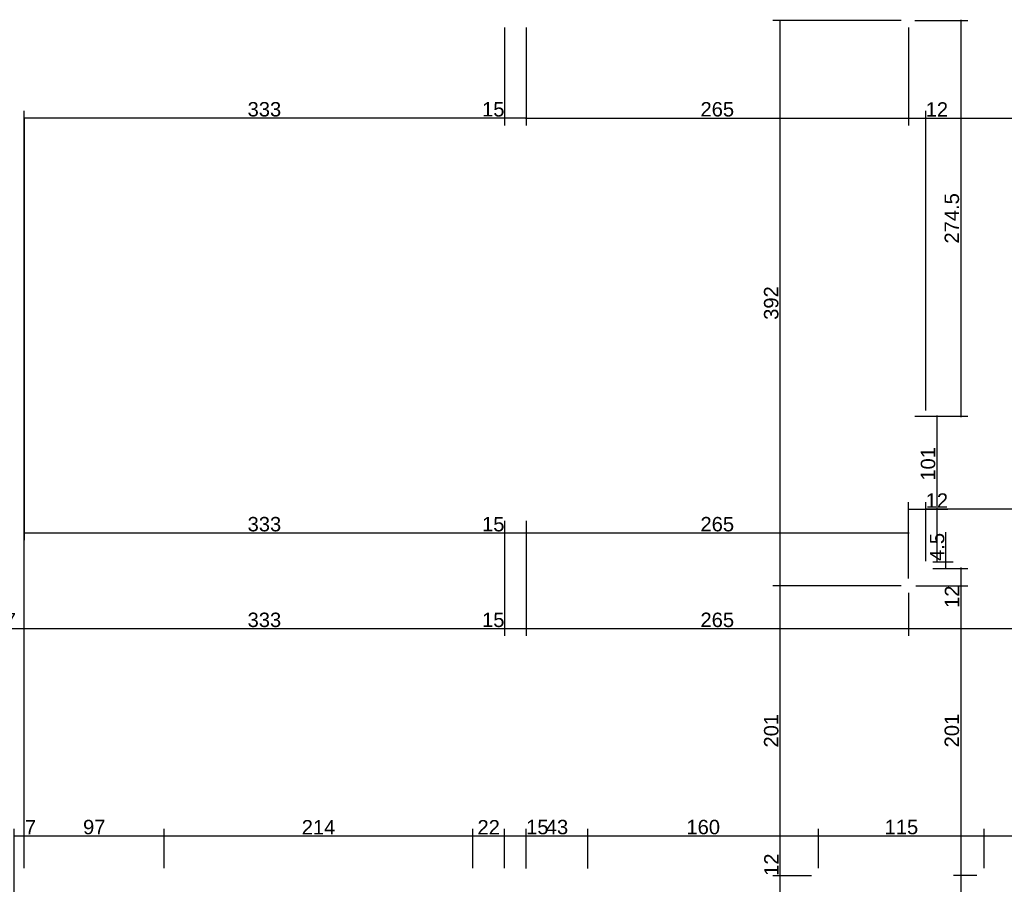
# Model space of a CAD drawing. Header units: millimetres. Extents: x 126553 to 403692, y -95821 to 38049.
# Tile 36 of 256: x 160241 to 160924, y -23627 to -23028. Entities that reach past the tile are written whole.
import ezdxf

# ---------------------------------------------------------------- set-up
doc = ezdxf.new("R2010")
doc.units = ezdxf.units.MM
doc.layers.add('11_wymiary', color=55, linetype='Continuous')
doc.layers.add('11_wymiary @ 50', color=55, linetype='Continuous')
doc.styles.add('11_RJ', font='arial.ttf')
doc.dimstyles.new('11_RJ (cc)', dxfattribs={"dimtxt": 0.2, "dimasz": 0.001, "dimexe": 0.1, "dimexo": 0.1, "dimgap": 0.02, "dimtad": 1, "dimdec": 1, "dimrnd": 0.5, "dimzin": 12, "dimdsep": 46, "dimtxsty": '11_RJ', "dimblk": 'OBLIQUE', "dimcen": 0, "dimdle": 0.01, "dimclrd": 256, "dimclre": 256, "dimclrt": 2, "dimazin": 3, "dimtfac": 1, "dimtdec": 1, "dimtofl": 0, "dimtmove": 0, "dimatfit": 3, "dimldrblk": 'DOT', "dimfxl": 1, "dimtolj": 1, "dimtzin": 13, "dimarcsym": 0})

# ---------------------------------------------------------------- blocks, each defined once
blk = doc.blocks.new('_Oblique')
at = {"color": 0, "linetype": 'ByBlock', "lineweight": -2}
blk.add_line((-0.5, -0.5), (0.5, 0.5), dxfattribs=at)
blk = doc.blocks.new('*D1226')
at = {"layer": '11_wymiary', "lineweight": -2, "transparency": 16777216}
for p, q in [((160592.28, -23033.24), (160592.28, -23101.05)), ((160857.37, -23033.24), (160857.37, -23101.05)), ((160591.78, -23096.05), (160857.87, -23096.05))]:
    blk.add_line(p, q, dxfattribs=at)
at = {"layer": 'Defpoints', "color": 0, "transparency": 16777216}
for p in [(160592.28, -23028.24), (160857.37, -23028.24), (160857.37, -23096.05)]:
    blk.add_point(p, dxfattribs=at)
at = {"layer": '11_wymiary', "lineweight": -2, "transparency": 16777216, "xscale": 0.05, "yscale": 0.05, "zscale": 0.05, "rotation": 180}
blk.add_blockref('_Oblique', (160592.28, -23096.05), dxfattribs=at)
at = {"layer": '11_wymiary', "lineweight": -2, "transparency": 16777216, "xscale": 0.05, "yscale": 0.05, "zscale": 0.05}
blk.add_blockref('_Oblique', (160857.37, -23096.05), dxfattribs=at)
at = {"layer": '11_wymiary', "color": 2, "transparency": 16777216, "insert": (160724.82, -23089.95), "char_height": 10, "attachment_point": 5, "style": '11_RJ'}
blk.add_mtext('\\A1;265', dxfattribs=at)
blk = doc.blocks.new('_Dot')
at = {"color": 0, "linetype": 'ByBlock', "lineweight": -2}
blk.add_line((-0.5, 0), (-1, 0), dxfattribs=at)
at = {"color": 0, "linetype": 'ByBlock', "const_width": 0.5}
blk.add_lwpolyline([(-0.25, 0, 1), (0.25, 0, 1)], format="xyb", close=True, dxfattribs=at)
blk = doc.blocks.new('*D1227')
at = {"layer": '11_wymiary', "lineweight": -2, "transparency": 16777216}
for p, q in [((160857.37, -23033.24), (160857.37, -23101.05)), ((160869.37, -23298.77), (160869.37, -23091.05)), ((160856.87, -23096.05), (160869.37, -23096.05)), ((160869.37, -23096.05), (160884.7, -23096.05))]:
    blk.add_line(p, q, dxfattribs=at)
at = {"layer": 'Defpoints', "color": 0, "transparency": 16777216}
for p in [(160857.37, -23028.24), (160869.37, -23096.05), (160869.37, -23303.77)]:
    blk.add_point(p, dxfattribs=at)
at = {"layer": '11_wymiary', "lineweight": -2, "transparency": 16777216, "xscale": 0.05, "yscale": 0.05, "zscale": 0.05, "rotation": 180}
blk.add_blockref('_Oblique', (160857.37, -23096.05), dxfattribs=at)
at = {"layer": '11_wymiary', "lineweight": -2, "transparency": 16777216, "xscale": 0.05, "yscale": 0.05, "zscale": 0.05}
blk.add_blockref('_Oblique', (160869.37, -23096.05), dxfattribs=at)
at = {"layer": '11_wymiary', "color": 2, "transparency": 16777216, "insert": (160877.06, -23090.03), "char_height": 10, "attachment_point": 5, "style": '11_RJ'}
blk.add_mtext('\\A1;12', dxfattribs=at)
blk = doc.blocks.new('*D1228')
at = {"layer": '11_wymiary', "lineweight": -2, "transparency": 16777216}
for p, q in [((160869.37, -23298.77), (160869.37, -23091.05)), ((161239.87, -23298.77), (161239.87, -23091.05)), ((160868.87, -23096.05), (161240.37, -23096.05))]:
    blk.add_line(p, q, dxfattribs=at)
at = {"layer": 'Defpoints', "color": 0, "transparency": 16777216}
for p in [(161239.87, -23096.05), (160869.37, -23303.77), (161239.87, -23303.77)]:
    blk.add_point(p, dxfattribs=at)
at = {"layer": '11_wymiary', "lineweight": -2, "transparency": 16777216, "xscale": 0.05, "yscale": 0.05, "zscale": 0.05, "rotation": 180}
blk.add_blockref('_Oblique', (160869.37, -23096.05), dxfattribs=at)
at = {"layer": '11_wymiary', "lineweight": -2, "transparency": 16777216, "xscale": 0.05, "yscale": 0.05, "zscale": 0.05}
blk.add_blockref('_Oblique', (161239.87, -23096.05), dxfattribs=at)
at = {"layer": '11_wymiary', "color": 2, "transparency": 16777216, "insert": (161054.62, -23089.94), "char_height": 10, "attachment_point": 5, "style": '11_RJ'}
blk.add_mtext('\\A1;370.5', dxfattribs=at)
blk = doc.blocks.new('*D1236')
at = {"layer": '11_wymiary', "lineweight": -2, "transparency": 16777216}
for p, q in [((160577.28, -23033.24), (160577.28, -23101.05)), ((160577.28, -23096.05), (160561.77, -23096.05)), ((160592.78, -23096.05), (160577.28, -23096.05))]:
    blk.add_line(p, q, dxfattribs=at)
at = {"layer": 'Defpoints', "color": 0, "transparency": 16777216}
for p in [(160577.28, -23028.24), (160577.28, -23096.05), (160592.28, -23096.05)]:
    blk.add_point(p, dxfattribs=at)
at = {"layer": '11_wymiary', "lineweight": -2, "transparency": 16777216, "xscale": 0.05, "yscale": 0.05, "zscale": 0.05, "rotation": 180}
blk.add_blockref('_Oblique', (160577.28, -23096.05), dxfattribs=at)
at = {"layer": '11_wymiary', "lineweight": -2, "transparency": 16777216, "xscale": 0.05, "yscale": 0.05, "zscale": 0.05}
blk.add_blockref('_Oblique', (160592.28, -23096.05), dxfattribs=at)
at = {"layer": '11_wymiary', "color": 2, "transparency": 16777216, "insert": (160569.5, -23089.95), "char_height": 10, "attachment_point": 5, "style": '11_RJ'}
blk.add_mtext('\\A1;15', dxfattribs=at)
blk = doc.blocks.new('*D1237')
at = {"layer": '11_wymiary', "lineweight": -2, "transparency": 16777216}
for p, q in [((160577.28, -23033.24), (160577.28, -23101.05)), ((160244.37, -23616.24), (160244.37, -23091.05)), ((160577.78, -23096.05), (160243.87, -23096.05))]:
    blk.add_line(p, q, dxfattribs=at)
at = {"layer": 'Defpoints', "color": 0, "transparency": 16777216}
for p in [(160577.28, -23028.24), (160244.37, -23096.05), (160244.37, -23621.24)]:
    blk.add_point(p, dxfattribs=at)
at = {"layer": '11_wymiary', "lineweight": -2, "transparency": 16777216, "xscale": 0.05, "yscale": 0.05, "zscale": 0.05, "rotation": 180}
blk.add_blockref('_Oblique', (160244.37, -23096.05), dxfattribs=at)
at = {"layer": '11_wymiary', "lineweight": -2, "transparency": 16777216, "xscale": 0.05, "yscale": 0.05, "zscale": 0.05}
blk.add_blockref('_Oblique', (160577.28, -23096.05), dxfattribs=at)
at = {"layer": '11_wymiary', "color": 2, "transparency": 16777216, "insert": (160410.82, -23089.94), "char_height": 10, "attachment_point": 5, "style": '11_RJ'}
blk.add_mtext('\\A1;333', dxfattribs=at)
blk = doc.blocks.new('*D1251')
at = {"layer": '11_wymiary', "lineweight": -2, "transparency": 16777216}
for p, q in [((160857.37, -23425.24), (160857.37, -23455.12)), ((161259.87, -23425.24), (161259.87, -23455.12)), ((161260.37, -23450.12), (160856.87, -23450.12))]:
    blk.add_line(p, q, dxfattribs=at)
at = {"layer": 'Defpoints', "color": 0, "transparency": 16777216}
for p in [(160857.37, -23420.24), (161259.87, -23420.24), (160857.37, -23450.12)]:
    blk.add_point(p, dxfattribs=at)
at = {"layer": '11_wymiary', "lineweight": -2, "transparency": 16777216, "xscale": 0.05, "yscale": 0.05, "zscale": 0.05, "rotation": 180}
blk.add_blockref('_Oblique', (160857.37, -23450.12), dxfattribs=at)
at = {"layer": '11_wymiary', "lineweight": -2, "transparency": 16777216, "xscale": 0.05, "yscale": 0.05, "zscale": 0.05}
blk.add_blockref('_Oblique', (161259.87, -23450.12), dxfattribs=at)
at = {"layer": '11_wymiary', "color": 2, "transparency": 16777216, "insert": (161058.62, -23444.01), "char_height": 10, "attachment_point": 5, "style": '11_RJ'}
blk.add_mtext('\\A1;402.5', dxfattribs=at)
blk = doc.blocks.new('*D1252')
at = {"layer": '11_wymiary', "lineweight": -2, "transparency": 16777216}
for p, q in [((160592.28, -23375.24), (160592.28, -23455.12)), ((160857.37, -23425.24), (160857.37, -23455.12)), ((160857.87, -23450.12), (160591.78, -23450.12))]:
    blk.add_line(p, q, dxfattribs=at)
at = {"layer": 'Defpoints', "color": 0, "transparency": 16777216}
for p in [(160592.28, -23370.24), (160857.37, -23420.24), (160592.28, -23450.12)]:
    blk.add_point(p, dxfattribs=at)
at = {"layer": '11_wymiary', "lineweight": -2, "transparency": 16777216, "xscale": 0.05, "yscale": 0.05, "zscale": 0.05, "rotation": 180}
blk.add_blockref('_Oblique', (160592.28, -23450.12), dxfattribs=at)
at = {"layer": '11_wymiary', "lineweight": -2, "transparency": 16777216, "xscale": 0.05, "yscale": 0.05, "zscale": 0.05}
blk.add_blockref('_Oblique', (160857.37, -23450.12), dxfattribs=at)
at = {"layer": '11_wymiary', "color": 2, "transparency": 16777216, "insert": (160724.82, -23444.01), "char_height": 10, "attachment_point": 5, "style": '11_RJ'}
blk.add_mtext('\\A1;265', dxfattribs=at)
blk = doc.blocks.new('*D1253')
at = {"layer": '11_wymiary', "lineweight": -2, "transparency": 16777216}
for p, q in [((160577.28, -23375.24), (160577.28, -23455.12)), ((160592.28, -23375.24), (160592.28, -23455.12)), ((160577.28, -23450.12), (160561.77, -23450.12)), ((160592.78, -23450.12), (160577.28, -23450.12))]:
    blk.add_line(p, q, dxfattribs=at)
at = {"layer": 'Defpoints', "color": 0, "transparency": 16777216}
for p in [(160577.28, -23370.24), (160592.28, -23370.24), (160577.28, -23450.12)]:
    blk.add_point(p, dxfattribs=at)
at = {"layer": '11_wymiary', "lineweight": -2, "transparency": 16777216, "xscale": 0.05, "yscale": 0.05, "zscale": 0.05, "rotation": 180}
blk.add_blockref('_Oblique', (160577.28, -23450.12), dxfattribs=at)
at = {"layer": '11_wymiary', "lineweight": -2, "transparency": 16777216, "xscale": 0.05, "yscale": 0.05, "zscale": 0.05}
blk.add_blockref('_Oblique', (160592.28, -23450.12), dxfattribs=at)
at = {"layer": '11_wymiary', "color": 2, "transparency": 16777216, "insert": (160569.5, -23444.01), "char_height": 10, "attachment_point": 5, "style": '11_RJ'}
blk.add_mtext('\\A1;15', dxfattribs=at)
blk = doc.blocks.new('*D1254')
at = {"layer": '11_wymiary', "lineweight": -2, "transparency": 16777216}
for p, q in [((160577.28, -23375.24), (160577.28, -23455.12)), ((160244.37, -23616.24), (160244.37, -23445.12)), ((160577.78, -23450.12), (160243.87, -23450.12))]:
    blk.add_line(p, q, dxfattribs=at)
at = {"layer": 'Defpoints', "color": 0, "transparency": 16777216}
for p in [(160577.28, -23370.24), (160244.37, -23450.12), (160244.37, -23621.24)]:
    blk.add_point(p, dxfattribs=at)
at = {"layer": '11_wymiary', "lineweight": -2, "transparency": 16777216, "xscale": 0.05, "yscale": 0.05, "zscale": 0.05, "rotation": 180}
blk.add_blockref('_Oblique', (160244.37, -23450.12), dxfattribs=at)
at = {"layer": '11_wymiary', "lineweight": -2, "transparency": 16777216, "xscale": 0.05, "yscale": 0.05, "zscale": 0.05}
blk.add_blockref('_Oblique', (160577.28, -23450.12), dxfattribs=at)
at = {"layer": '11_wymiary', "color": 2, "transparency": 16777216, "insert": (160410.82, -23444.01), "char_height": 10, "attachment_point": 5, "style": '11_RJ'}
blk.add_mtext('\\A1;333', dxfattribs=at)
blk = doc.blocks.new('*D1255')
at = {"layer": '11_wymiary', "lineweight": -2, "transparency": 16777216}
for p, q in [((160217.37, -23489.41), (160217.37, -23445.12)), ((160244.37, -23616.24), (160244.37, -23445.12)), ((160244.87, -23450.12), (160216.87, -23450.12))]:
    blk.add_line(p, q, dxfattribs=at)
at = {"layer": 'Defpoints', "color": 0, "transparency": 16777216}
for p in [(160217.37, -23450.12), (160217.37, -23494.41), (160244.37, -23621.24)]:
    blk.add_point(p, dxfattribs=at)
at = {"layer": '11_wymiary', "lineweight": -2, "transparency": 16777216, "xscale": 0.05, "yscale": 0.05, "zscale": 0.05, "rotation": 180}
blk.add_blockref('_Oblique', (160217.37, -23450.12), dxfattribs=at)
at = {"layer": '11_wymiary', "lineweight": -2, "transparency": 16777216, "xscale": 0.05, "yscale": 0.05, "zscale": 0.05}
blk.add_blockref('_Oblique', (160244.37, -23450.12), dxfattribs=at)
at = {"layer": '11_wymiary', "color": 2, "transparency": 16777216, "insert": (160230.87, -23444.1), "char_height": 10, "attachment_point": 5, "style": '11_RJ'}
blk.add_mtext('\\A1;27', dxfattribs=at)
blk = doc.blocks.new('*D1299')
at = {"layer": '11_wymiary', "lineweight": -2, "transparency": 16777216}
for p, q in [((160861.74, -23028.24), (160898.6, -23028.24)), ((160893.6, -23027.74), (160893.6, -23303.29)), ((160861.74, -23302.79), (160898.6, -23302.79))]:
    blk.add_line(p, q, dxfattribs=at)
at = {"layer": 'Defpoints', "color": 0, "transparency": 16777216}
for p in [(160856.74, -23028.24), (160856.74, -23302.79), (160893.6, -23302.79)]:
    blk.add_point(p, dxfattribs=at)
at = {"layer": '11_wymiary', "lineweight": -2, "transparency": 16777216, "xscale": 0.05, "yscale": 0.05, "zscale": 0.05}
for p, rotation in [((160893.6, -23028.24), 90), ((160893.6, -23302.79), 270)]:
    blk.add_blockref('_Oblique', p, dxfattribs=dict(at, rotation=rotation))
at = {"layer": '11_wymiary', "color": 2, "transparency": 16777216, "insert": (160887.49, -23165.52), "char_height": 10, "attachment_point": 5, "rotation": 90, "style": '11_RJ'}
blk.add_mtext('\\A1;274.5', dxfattribs=at)
blk = doc.blocks.new('*D1300')
at = {"layer": '11_wymiary', "lineweight": -2, "transparency": 16777216}
for p, q in [((160861.74, -23302.79), (160882.1, -23302.79)), ((160877.1, -23302.29), (160877.1, -23404.27)), ((160874.37, -23403.77), (160882.1, -23403.77))]:
    blk.add_line(p, q, dxfattribs=at)
at = {"layer": 'Defpoints', "color": 0, "transparency": 16777216}
for p in [(160856.74, -23302.79), (160869.37, -23403.77), (160877.1, -23403.77)]:
    blk.add_point(p, dxfattribs=at)
at = {"layer": '11_wymiary', "lineweight": -2, "transparency": 16777216, "xscale": 0.05, "yscale": 0.05, "zscale": 0.05}
for p, rotation in [((160877.1, -23302.79), 90), ((160877.1, -23403.77), 270)]:
    blk.add_blockref('_Oblique', p, dxfattribs=dict(at, rotation=rotation))
at = {"layer": '11_wymiary', "color": 2, "transparency": 16777216, "insert": (160870.99, -23335.77), "char_height": 10, "attachment_point": 5, "rotation": 90, "style": '11_RJ'}
blk.add_mtext('\\A1;101', dxfattribs=at)
blk = doc.blocks.new('*D1301')
at = {"layer": '11_wymiary', "lineweight": -2, "transparency": 16777216}
for p, q in [((160883.36, -23403.77), (160883.36, -23383.04)), ((160874.37, -23403.77), (160888.36, -23403.77)), ((160883.36, -23408.24), (160883.36, -23403.27)), ((160874.37, -23408.24), (160888.36, -23408.24))]:
    blk.add_line(p, q, dxfattribs=at)
at = {"layer": 'Defpoints', "color": 0, "transparency": 16777216}
for p in [(160869.37, -23403.77), (160869.37, -23408.24), (160883.36, -23408.24)]:
    blk.add_point(p, dxfattribs=at)
at = {"layer": '11_wymiary', "lineweight": -2, "transparency": 16777216, "xscale": 0.05, "yscale": 0.05, "zscale": 0.05}
for p, rotation in [((160883.36, -23403.77), 90), ((160883.36, -23408.24), 270)]:
    blk.add_blockref('_Oblique', p, dxfattribs=dict(at, rotation=rotation))
at = {"layer": '11_wymiary', "color": 2, "transparency": 16777216, "insert": (160877.27, -23393.38), "char_height": 10, "attachment_point": 5, "rotation": 90, "style": '11_RJ'}
blk.add_mtext('\\A1;4.5', dxfattribs=at)
blk = doc.blocks.new('*D1302')
at = {"layer": '11_wymiary', "lineweight": -2, "transparency": 16777216}
for p, q in [((160893.6, -23407.74), (160893.6, -23420.24)), ((160874.37, -23408.24), (160898.6, -23408.24)), ((160862.37, -23420.24), (160898.6, -23420.24)), ((160893.6, -23420.24), (160893.6, -23435.57))]:
    blk.add_line(p, q, dxfattribs=at)
at = {"layer": 'Defpoints', "color": 0, "transparency": 16777216}
for p in [(160869.37, -23408.24), (160857.37, -23420.24), (160893.6, -23420.24)]:
    blk.add_point(p, dxfattribs=at)
at = {"layer": '11_wymiary', "lineweight": -2, "transparency": 16777216, "xscale": 0.05, "yscale": 0.05, "zscale": 0.05}
for p, rotation in [((160893.6, -23408.24), 90), ((160893.6, -23420.24), 270)]:
    blk.add_blockref('_Oblique', p, dxfattribs=dict(at, rotation=rotation))
at = {"layer": '11_wymiary', "color": 2, "transparency": 16777216, "insert": (160887.58, -23427.93), "char_height": 10, "attachment_point": 5, "rotation": 90, "style": '11_RJ'}
blk.add_mtext('\\A1;12', dxfattribs=at)
blk = doc.blocks.new('*D1308')
at = {"layer": '11_wymiary', "lineweight": -2, "transparency": 16777216}
for p, q in [((160768.36, -23621.45), (160768.36, -23606.12)), ((160790.07, -23621.45), (160763.36, -23621.45)), ((160768.36, -23633.74), (160768.36, -23621.45)), ((160790.07, -23633.24), (160763.36, -23633.24))]:
    blk.add_line(p, q, dxfattribs=at)
at = {"layer": 'Defpoints', "color": 0, "transparency": 16777216}
for p in [(160768.36, -23621.45), (160795.07, -23621.45), (160795.07, -23633.24)]:
    blk.add_point(p, dxfattribs=at)
at = {"layer": '11_wymiary', "lineweight": -2, "transparency": 16777216, "xscale": 0.05, "yscale": 0.05, "zscale": 0.05}
for p, rotation in [((160768.36, -23621.45), 90), ((160768.36, -23633.24), 270)]:
    blk.add_blockref('_Oblique', p, dxfattribs=dict(at, rotation=rotation))
at = {"layer": '11_wymiary', "color": 2, "transparency": 16777216, "insert": (160762.34, -23613.76), "char_height": 10, "attachment_point": 5, "rotation": 90, "style": '11_RJ'}
blk.add_mtext('\\A1;12', dxfattribs=at)
blk = doc.blocks.new('*D1309')
at = {"layer": '11_wymiary', "lineweight": -2, "transparency": 16777216}
for p, q in [((160852.37, -23420.24), (160763.36, -23420.24)), ((160768.36, -23621.95), (160768.36, -23419.74)), ((160790.07, -23621.45), (160763.36, -23621.45))]:
    blk.add_line(p, q, dxfattribs=at)
at = {"layer": 'Defpoints', "color": 0, "transparency": 16777216}
for p in [(160768.36, -23420.24), (160857.37, -23420.24), (160795.07, -23621.45)]:
    blk.add_point(p, dxfattribs=at)
at = {"layer": '11_wymiary', "lineweight": -2, "transparency": 16777216, "xscale": 0.05, "yscale": 0.05, "zscale": 0.05}
for p, rotation in [((160768.36, -23420.24), 90), ((160768.36, -23621.45), 270)]:
    blk.add_blockref('_Oblique', p, dxfattribs=dict(at, rotation=rotation))
at = {"layer": '11_wymiary', "color": 2, "transparency": 16777216, "insert": (160762.26, -23520.84), "char_height": 10, "attachment_point": 5, "rotation": 90, "style": '11_RJ'}
blk.add_mtext('\\A1;201', dxfattribs=at)
blk = doc.blocks.new('*D1310')
at = {"layer": '11_wymiary', "lineweight": -2, "transparency": 16777216}
for p, q in [((160852.37, -23028.24), (160763.36, -23028.24)), ((160768.36, -23420.74), (160768.36, -23027.74)), ((160852.37, -23420.24), (160763.36, -23420.24))]:
    blk.add_line(p, q, dxfattribs=at)
at = {"layer": 'Defpoints', "color": 0, "transparency": 16777216}
for p in [(160768.36, -23028.24), (160857.37, -23028.24), (160857.37, -23420.24)]:
    blk.add_point(p, dxfattribs=at)
at = {"layer": '11_wymiary', "lineweight": -2, "transparency": 16777216, "xscale": 0.05, "yscale": 0.05, "zscale": 0.05}
for p, rotation in [((160768.36, -23028.24), 90), ((160768.36, -23420.24), 270)]:
    blk.add_blockref('_Oblique', p, dxfattribs=dict(at, rotation=rotation))
at = {"layer": '11_wymiary', "color": 2, "transparency": 16777216, "insert": (160762.25, -23224.24), "char_height": 10, "attachment_point": 5, "rotation": 90, "style": '11_RJ'}
blk.add_mtext('\\A1;392', dxfattribs=at)
blk = doc.blocks.new('*D1325')
at = {"layer": '11_wymiary', "lineweight": -2, "transparency": 16777216}
for p, q in [((160869.37, -23403.24), (160869.37, -23362.25)), ((161239.87, -23403.24), (161239.87, -23362.25)), ((161240.37, -23367.25), (160868.87, -23367.25))]:
    blk.add_line(p, q, dxfattribs=at)
at = {"layer": 'Defpoints', "color": 0, "transparency": 16777216}
for p in [(160869.37, -23367.25), (160869.37, -23408.24), (161239.87, -23408.24)]:
    blk.add_point(p, dxfattribs=at)
at = {"layer": '11_wymiary', "lineweight": -2, "transparency": 16777216, "xscale": 0.05, "yscale": 0.05, "zscale": 0.05, "rotation": 180}
blk.add_blockref('_Oblique', (160869.37, -23367.25), dxfattribs=at)
at = {"layer": '11_wymiary', "lineweight": -2, "transparency": 16777216, "xscale": 0.05, "yscale": 0.05, "zscale": 0.05}
blk.add_blockref('_Oblique', (161239.87, -23367.25), dxfattribs=at)
at = {"layer": '11_wymiary', "color": 2, "transparency": 16777216, "insert": (161018.41, -23361.14), "char_height": 10, "attachment_point": 5, "style": '11_RJ'}
blk.add_mtext('\\A1;370.5', dxfattribs=at)
blk = doc.blocks.new('*D1326')
at = {"layer": '11_wymiary', "lineweight": -2, "transparency": 16777216}
for p, q in [((160857.37, -23415.24), (160857.37, -23362.25)), ((160869.37, -23403.24), (160869.37, -23362.25)), ((160857.37, -23367.25), (160869.87, -23367.25)), ((160869.37, -23367.25), (160884.7, -23367.25))]:
    blk.add_line(p, q, dxfattribs=at)
at = {"layer": 'Defpoints', "color": 0, "transparency": 16777216}
for p in [(160857.37, -23367.25), (160869.37, -23408.24), (160857.37, -23420.24)]:
    blk.add_point(p, dxfattribs=at)
at = {"layer": '11_wymiary', "lineweight": -2, "transparency": 16777216, "xscale": 0.05, "yscale": 0.05, "zscale": 0.05, "rotation": 180}
blk.add_blockref('_Oblique', (160857.37, -23367.25), dxfattribs=at)
at = {"layer": '11_wymiary', "lineweight": -2, "transparency": 16777216, "xscale": 0.05, "yscale": 0.05, "zscale": 0.05}
blk.add_blockref('_Oblique', (160869.37, -23367.25), dxfattribs=at)
at = {"layer": '11_wymiary', "color": 2, "transparency": 16777216, "insert": (160877.06, -23361.23), "char_height": 10, "attachment_point": 5, "style": '11_RJ'}
blk.add_mtext('\\A1;12', dxfattribs=at)
blk = doc.blocks.new('*D1327')
at = {"layer": '11_wymiary', "lineweight": -2, "transparency": 16777216}
for p, q in [((160592.28, -23375.24), (160592.28, -23388.75)), ((160857.37, -23415.24), (160857.37, -23378.75)), ((160857.87, -23383.75), (160591.78, -23383.75))]:
    blk.add_line(p, q, dxfattribs=at)
at = {"layer": 'Defpoints', "color": 0, "transparency": 16777216}
for p in [(160592.28, -23370.24), (160592.28, -23383.75), (160857.37, -23420.24)]:
    blk.add_point(p, dxfattribs=at)
at = {"layer": '11_wymiary', "lineweight": -2, "transparency": 16777216, "xscale": 0.05, "yscale": 0.05, "zscale": 0.05, "rotation": 180}
blk.add_blockref('_Oblique', (160592.28, -23383.75), dxfattribs=at)
at = {"layer": '11_wymiary', "lineweight": -2, "transparency": 16777216, "xscale": 0.05, "yscale": 0.05, "zscale": 0.05}
blk.add_blockref('_Oblique', (160857.37, -23383.75), dxfattribs=at)
at = {"layer": '11_wymiary', "color": 2, "transparency": 16777216, "insert": (160724.82, -23377.65), "char_height": 10, "attachment_point": 5, "style": '11_RJ'}
blk.add_mtext('\\A1;265', dxfattribs=at)
blk = doc.blocks.new('*D1328')
at = {"layer": '11_wymiary', "lineweight": -2, "transparency": 16777216}
for p, q in [((160577.28, -23375.24), (160577.28, -23388.75)), ((160592.28, -23375.24), (160592.28, -23388.75)), ((160577.28, -23383.75), (160561.77, -23383.75)), ((160592.78, -23383.75), (160577.28, -23383.75))]:
    blk.add_line(p, q, dxfattribs=at)
at = {"layer": 'Defpoints', "color": 0, "transparency": 16777216}
for p in [(160577.28, -23370.24), (160592.28, -23370.24), (160577.28, -23383.75)]:
    blk.add_point(p, dxfattribs=at)
at = {"layer": '11_wymiary', "lineweight": -2, "transparency": 16777216, "xscale": 0.05, "yscale": 0.05, "zscale": 0.05, "rotation": 180}
blk.add_blockref('_Oblique', (160577.28, -23383.75), dxfattribs=at)
at = {"layer": '11_wymiary', "lineweight": -2, "transparency": 16777216, "xscale": 0.05, "yscale": 0.05, "zscale": 0.05}
blk.add_blockref('_Oblique', (160592.28, -23383.75), dxfattribs=at)
at = {"layer": '11_wymiary', "color": 2, "transparency": 16777216, "insert": (160569.5, -23377.65), "char_height": 10, "attachment_point": 5, "style": '11_RJ'}
blk.add_mtext('\\A1;15', dxfattribs=at)
blk = doc.blocks.new('*D1329')
at = {"layer": '11_wymiary', "lineweight": -2, "transparency": 16777216}
for p, q in [((160244.37, -23095.74), (160244.37, -23388.75)), ((160577.28, -23375.24), (160577.28, -23388.75)), ((160577.78, -23383.75), (160243.87, -23383.75))]:
    blk.add_line(p, q, dxfattribs=at)
at = {"layer": 'Defpoints', "color": 0, "transparency": 16777216}
for p in [(160244.37, -23090.74), (160577.28, -23370.24), (160244.37, -23383.75)]:
    blk.add_point(p, dxfattribs=at)
at = {"layer": '11_wymiary', "lineweight": -2, "transparency": 16777216, "xscale": 0.05, "yscale": 0.05, "zscale": 0.05, "rotation": 180}
blk.add_blockref('_Oblique', (160244.37, -23383.75), dxfattribs=at)
at = {"layer": '11_wymiary', "lineweight": -2, "transparency": 16777216, "xscale": 0.05, "yscale": 0.05, "zscale": 0.05}
blk.add_blockref('_Oblique', (160577.28, -23383.75), dxfattribs=at)
at = {"layer": '11_wymiary', "color": 2, "transparency": 16777216, "insert": (160410.82, -23377.64), "char_height": 10, "attachment_point": 5, "style": '11_RJ'}
blk.add_mtext('\\A1;333', dxfattribs=at)
blk = doc.blocks.new('*D1357')
at = {"layer": '11_wymiary', "lineweight": -2, "transparency": 16777216}
blk.add_line((160893.6, -23419.74), (160893.6, -23621.74), dxfattribs=at)
at = {"layer": 'Defpoints', "color": 0, "transparency": 16777216}
for p in [(160893.6, -23420.24), (160893.6, -23621.24), (160893.6, -23621.24)]:
    blk.add_point(p, dxfattribs=at)
at = {"layer": '11_wymiary', "lineweight": -2, "transparency": 16777216, "xscale": 0.05, "yscale": 0.05, "zscale": 0.05}
for p, rotation in [((160893.6, -23420.24), 90), ((160893.6, -23621.24), 270)]:
    blk.add_blockref('_Oblique', p, dxfattribs=dict(at, rotation=rotation))
at = {"layer": '11_wymiary', "color": 2, "transparency": 16777216, "insert": (160887.49, -23520.74), "char_height": 10, "attachment_point": 5, "rotation": 90, "style": '11_RJ'}
blk.add_mtext('\\A1;201', dxfattribs=at)
blk = doc.blocks.new('*D1358')
at = {"layer": '11_wymiary', "lineweight": -2, "transparency": 16777216}
for p, q in [((160904.87, -23621.24), (160888.6, -23621.24)), ((160893.6, -23620.74), (160893.6, -23680.74)), ((160897.37, -23680.24), (160888.6, -23680.24))]:
    blk.add_line(p, q, dxfattribs=at)
at = {"layer": 'Defpoints', "color": 0, "transparency": 16777216}
for p in [(160909.87, -23621.24), (160893.6, -23680.24), (160902.37, -23680.24)]:
    blk.add_point(p, dxfattribs=at)
at = {"layer": '11_wymiary', "lineweight": -2, "transparency": 16777216, "xscale": 0.05, "yscale": 0.05, "zscale": 0.05}
for p, rotation in [((160893.6, -23621.24), 90), ((160893.6, -23680.24), 270)]:
    blk.add_blockref('_Oblique', p, dxfattribs=dict(at, rotation=rotation))
at = {"layer": '11_wymiary', "color": 2, "transparency": 16777216, "insert": (160887.49, -23650.74), "char_height": 10, "attachment_point": 5, "rotation": 90, "style": '11_RJ'}
blk.add_mtext('\\A1;59', dxfattribs=at)
blk = doc.blocks.new('*D1365')
at = {"layer": '11_wymiary', "lineweight": -2, "transparency": 16777216}
for p, q in [((160237.37, -23635.74), (160237.37, -23588.8)), ((160244.37, -23616.24), (160244.37, -23588.8)), ((160236.87, -23593.8), (160244.37, -23593.8)), ((160244.37, -23593.8), (160252.89, -23593.8))]:
    blk.add_line(p, q, dxfattribs=at)
at = {"layer": 'Defpoints', "color": 0, "transparency": 16777216}
for p in [(160244.37, -23593.8), (160244.37, -23621.24), (160237.37, -23640.74)]:
    blk.add_point(p, dxfattribs=at)
at = {"layer": '11_wymiary', "lineweight": -2, "transparency": 16777216, "xscale": 0.05, "yscale": 0.05, "zscale": 0.05, "rotation": 180}
blk.add_blockref('_Oblique', (160237.37, -23593.8), dxfattribs=at)
at = {"layer": '11_wymiary', "lineweight": -2, "transparency": 16777216, "xscale": 0.05, "yscale": 0.05, "zscale": 0.05}
blk.add_blockref('_Oblique', (160244.37, -23593.8), dxfattribs=at)
at = {"layer": '11_wymiary', "color": 2, "transparency": 16777216, "insert": (160248.65, -23587.8), "char_height": 10, "attachment_point": 5, "style": '11_RJ'}
blk.add_mtext('\\A1;7', dxfattribs=at)
blk = doc.blocks.new('*D1366')
at = {"layer": '11_wymiary', "lineweight": -2, "transparency": 16777216}
for p, q in [((160244.37, -23616.24), (160244.37, -23588.8)), ((160341.37, -23616.24), (160341.37, -23588.8)), ((160243.87, -23593.8), (160341.87, -23593.8))]:
    blk.add_line(p, q, dxfattribs=at)
at = {"layer": 'Defpoints', "color": 0, "transparency": 16777216}
for p in [(160341.37, -23593.8), (160244.37, -23621.24), (160341.37, -23621.24)]:
    blk.add_point(p, dxfattribs=at)
at = {"layer": '11_wymiary', "lineweight": -2, "transparency": 16777216, "xscale": 0.05, "yscale": 0.05, "zscale": 0.05, "rotation": 180}
blk.add_blockref('_Oblique', (160244.37, -23593.8), dxfattribs=at)
at = {"layer": '11_wymiary', "lineweight": -2, "transparency": 16777216, "xscale": 0.05, "yscale": 0.05, "zscale": 0.05}
blk.add_blockref('_Oblique', (160341.37, -23593.8), dxfattribs=at)
at = {"layer": '11_wymiary', "color": 2, "transparency": 16777216, "insert": (160292.87, -23587.69), "char_height": 10, "attachment_point": 5, "style": '11_RJ'}
blk.add_mtext('\\A1;97', dxfattribs=at)
blk = doc.blocks.new('*D1367')
at = {"layer": '11_wymiary', "lineweight": -2, "transparency": 16777216}
for p, q in [((160341.37, -23616.24), (160341.37, -23588.8)), ((160555.37, -23616.24), (160555.37, -23588.8)), ((160340.87, -23593.8), (160555.87, -23593.8))]:
    blk.add_line(p, q, dxfattribs=at)
at = {"layer": 'Defpoints', "color": 0, "transparency": 16777216}
for p in [(160555.37, -23593.8), (160341.37, -23621.24), (160555.37, -23621.24)]:
    blk.add_point(p, dxfattribs=at)
at = {"layer": '11_wymiary', "lineweight": -2, "transparency": 16777216, "xscale": 0.05, "yscale": 0.05, "zscale": 0.05, "rotation": 180}
blk.add_blockref('_Oblique', (160341.37, -23593.8), dxfattribs=at)
at = {"layer": '11_wymiary', "lineweight": -2, "transparency": 16777216, "xscale": 0.05, "yscale": 0.05, "zscale": 0.05}
blk.add_blockref('_Oblique', (160555.37, -23593.8), dxfattribs=at)
at = {"layer": '11_wymiary', "color": 2, "transparency": 16777216, "insert": (160448.37, -23587.78), "char_height": 10, "attachment_point": 5, "style": '11_RJ'}
blk.add_mtext('\\A1;214', dxfattribs=at)
blk = doc.blocks.new('*D1368')
at = {"layer": '11_wymiary', "lineweight": -2, "transparency": 16777216}
for p, q in [((160555.37, -23616.24), (160555.37, -23588.8)), ((160577.28, -23616.24), (160577.28, -23588.8)), ((160554.87, -23593.8), (160577.78, -23593.8))]:
    blk.add_line(p, q, dxfattribs=at)
at = {"layer": 'Defpoints', "color": 0, "transparency": 16777216}
for p in [(160577.28, -23593.8), (160555.37, -23621.24), (160577.28, -23621.24)]:
    blk.add_point(p, dxfattribs=at)
at = {"layer": '11_wymiary', "lineweight": -2, "transparency": 16777216, "xscale": 0.05, "yscale": 0.05, "zscale": 0.05, "rotation": 180}
blk.add_blockref('_Oblique', (160555.37, -23593.8), dxfattribs=at)
at = {"layer": '11_wymiary', "lineweight": -2, "transparency": 16777216, "xscale": 0.05, "yscale": 0.05, "zscale": 0.05}
blk.add_blockref('_Oblique', (160577.28, -23593.8), dxfattribs=at)
at = {"layer": '11_wymiary', "color": 2, "transparency": 16777216, "insert": (160566.32, -23587.78), "char_height": 10, "attachment_point": 5, "style": '11_RJ'}
blk.add_mtext('\\A1;22', dxfattribs=at)
blk = doc.blocks.new('*D1369')
at = {"layer": '11_wymiary', "lineweight": -2, "transparency": 16777216}
for p, q in [((160577.28, -23616.24), (160577.28, -23588.8)), ((160592.28, -23616.45), (160592.28, -23588.8)), ((160576.78, -23593.8), (160592.28, -23593.8)), ((160592.28, -23593.8), (160607.78, -23593.8))]:
    blk.add_line(p, q, dxfattribs=at)
at = {"layer": 'Defpoints', "color": 0, "transparency": 16777216}
for p in [(160592.28, -23593.8), (160577.28, -23621.24), (160592.28, -23621.45)]:
    blk.add_point(p, dxfattribs=at)
at = {"layer": '11_wymiary', "lineweight": -2, "transparency": 16777216, "xscale": 0.05, "yscale": 0.05, "zscale": 0.05, "rotation": 180}
blk.add_blockref('_Oblique', (160577.28, -23593.8), dxfattribs=at)
at = {"layer": '11_wymiary', "lineweight": -2, "transparency": 16777216, "xscale": 0.05, "yscale": 0.05, "zscale": 0.05}
blk.add_blockref('_Oblique', (160592.28, -23593.8), dxfattribs=at)
at = {"layer": '11_wymiary', "color": 2, "transparency": 16777216, "insert": (160600.05, -23587.69), "char_height": 10, "attachment_point": 5, "style": '11_RJ'}
blk.add_mtext('\\A1;15', dxfattribs=at)
blk = doc.blocks.new('*D1370')
at = {"layer": '11_wymiary', "lineweight": -2, "transparency": 16777216}
for p, q in [((160592.28, -23616.45), (160592.28, -23588.8)), ((160635.07, -23616.45), (160635.07, -23588.8)), ((160591.78, -23593.8), (160635.57, -23593.8))]:
    blk.add_line(p, q, dxfattribs=at)
at = {"layer": 'Defpoints', "color": 0, "transparency": 16777216}
for p in [(160635.07, -23593.8), (160592.28, -23621.45), (160635.07, -23621.45)]:
    blk.add_point(p, dxfattribs=at)
at = {"layer": '11_wymiary', "lineweight": -2, "transparency": 16777216, "xscale": 0.05, "yscale": 0.05, "zscale": 0.05, "rotation": 180}
blk.add_blockref('_Oblique', (160592.28, -23593.8), dxfattribs=at)
at = {"layer": '11_wymiary', "lineweight": -2, "transparency": 16777216, "xscale": 0.05, "yscale": 0.05, "zscale": 0.05}
blk.add_blockref('_Oblique', (160635.07, -23593.8), dxfattribs=at)
at = {"layer": '11_wymiary', "color": 2, "transparency": 16777216, "insert": (160613.68, -23587.69), "char_height": 10, "attachment_point": 5, "style": '11_RJ'}
blk.add_mtext('\\A1;43', dxfattribs=at)
blk = doc.blocks.new('*D1371')
at = {"layer": '11_wymiary', "lineweight": -2, "transparency": 16777216}
for p, q in [((160635.07, -23616.45), (160635.07, -23588.8)), ((160795.07, -23616.24), (160795.07, -23588.8)), ((160634.57, -23593.8), (160795.57, -23593.8))]:
    blk.add_line(p, q, dxfattribs=at)
at = {"layer": 'Defpoints', "color": 0, "transparency": 16777216}
for p in [(160795.07, -23593.8), (160635.07, -23621.45), (160795.07, -23621.24)]:
    blk.add_point(p, dxfattribs=at)
at = {"layer": '11_wymiary', "lineweight": -2, "transparency": 16777216, "xscale": 0.05, "yscale": 0.05, "zscale": 0.05, "rotation": 180}
blk.add_blockref('_Oblique', (160635.07, -23593.8), dxfattribs=at)
at = {"layer": '11_wymiary', "lineweight": -2, "transparency": 16777216, "xscale": 0.05, "yscale": 0.05, "zscale": 0.05}
blk.add_blockref('_Oblique', (160795.07, -23593.8), dxfattribs=at)
at = {"layer": '11_wymiary', "color": 2, "transparency": 16777216, "insert": (160715.07, -23587.69), "char_height": 10, "attachment_point": 5, "style": '11_RJ'}
blk.add_mtext('\\A1;160', dxfattribs=at)
blk = doc.blocks.new('*D1372')
at = {"layer": '11_wymiary', "lineweight": -2, "transparency": 16777216}
for p, q in [((160795.07, -23616.24), (160795.07, -23588.8)), ((160909.87, -23616.24), (160909.87, -23588.8)), ((160794.57, -23593.8), (160910.37, -23593.8))]:
    blk.add_line(p, q, dxfattribs=at)
at = {"layer": 'Defpoints', "color": 0, "transparency": 16777216}
for p in [(160909.87, -23593.8), (160795.07, -23621.24), (160909.87, -23621.24)]:
    blk.add_point(p, dxfattribs=at)
at = {"layer": '11_wymiary', "lineweight": -2, "transparency": 16777216, "xscale": 0.05, "yscale": 0.05, "zscale": 0.05, "rotation": 180}
blk.add_blockref('_Oblique', (160795.07, -23593.8), dxfattribs=at)
at = {"layer": '11_wymiary', "lineweight": -2, "transparency": 16777216, "xscale": 0.05, "yscale": 0.05, "zscale": 0.05}
blk.add_blockref('_Oblique', (160909.87, -23593.8), dxfattribs=at)
at = {"layer": '11_wymiary', "color": 2, "transparency": 16777216, "insert": (160852.47, -23587.69), "char_height": 10, "attachment_point": 5, "style": '11_RJ'}
blk.add_mtext('\\A1;115', dxfattribs=at)
blk = doc.blocks.new('*D1373')
at = {"layer": '11_wymiary', "lineweight": -2, "transparency": 16777216}
for p, q in [((160909.87, -23616.24), (160909.87, -23588.8)), ((161085.87, -23603.02), (161085.87, -23588.8)), ((160909.37, -23593.8), (161086.37, -23593.8))]:
    blk.add_line(p, q, dxfattribs=at)
at = {"layer": 'Defpoints', "color": 0, "transparency": 16777216}
for p in [(161085.87, -23593.8), (161085.87, -23608.02), (160909.87, -23621.24)]:
    blk.add_point(p, dxfattribs=at)
at = {"layer": '11_wymiary', "lineweight": -2, "transparency": 16777216, "xscale": 0.05, "yscale": 0.05, "zscale": 0.05, "rotation": 180}
blk.add_blockref('_Oblique', (160909.87, -23593.8), dxfattribs=at)
at = {"layer": '11_wymiary', "lineweight": -2, "transparency": 16777216, "xscale": 0.05, "yscale": 0.05, "zscale": 0.05}
blk.add_blockref('_Oblique', (161085.87, -23593.8), dxfattribs=at)
at = {"layer": '11_wymiary', "color": 2, "transparency": 16777216, "insert": (160997.87, -23587.69), "char_height": 10, "attachment_point": 5, "style": '11_RJ'}
blk.add_mtext('\\A1;176', dxfattribs=at)

msp = doc.modelspace()

# ---------------------------------------------------------------- dimensions: what is measured, and where the dimension line sits
at = {"layer": '11_wymiary @ 50'}
for base, p1, p2, picture, middle in [((160244.36721, -23096.05199), (160577.27545, -23028.24344), (160244.36721, -23621.24344), '*D1237', (160410.82133, -23089.94285)), ((160577.27545, -23096.05199), (160592.27545, -23096.05199), (160577.27545, -23028.24344), '*D1236', (160569.49626, -23089.94626)), ((160857.36721, -23096.05199), (160592.27545, -23028.24344), (160857.36721, -23028.24344), '*D1226', (160724.82133, -23089.94626)), ((160869.36721, -23096.05199), (160857.36721, -23028.24344), (160869.36721, -23303.77213), '*D1227', (160877.05773, -23090.03152)), ((161239.86721, -23096.05199), (160869.36721, -23303.77213), (161239.86721, -23303.77213), '*D1228', (161054.61721, -23089.94285)), ((160244.36721, -23383.7529), (160577.27545, -23370.24344), (160244.36721, -23090.74344), '*D1329', (160410.82133, -23377.64376)), ((160244.36721, -23450.12032), (160577.27545, -23370.24344), (160244.36721, -23621.24344), '*D1254', (160410.82133, -23444.01118)), ((160577.27545, -23450.12032), (160592.27545, -23370.24344), (160577.27545, -23370.24344), '*D1253', (160569.49626, -23444.01459)), ((160577.27545, -23383.7529), (160592.27545, -23370.24344), (160577.27545, -23370.24344), '*D1328', (160569.49626, -23377.64717)), ((160592.27545, -23450.12032), (160857.36721, -23420.24344), (160592.27545, -23370.24344), '*D1252', (160724.82133, -23444.01459)), ((160592.27545, -23383.7529), (160857.36721, -23420.24344), (160592.27545, -23370.24344), '*D1327', (160724.82133, -23377.64717)), ((160857.36721, -23450.12032), (161259.86721, -23420.24344), (160857.36721, -23420.24344), '*D1251', (161058.61721, -23444.01459)), ((160217.36721, -23450.12032), (160244.36721, -23621.24344), (160217.36721, -23494.40883), '*D1255', (160230.86721, -23444.09985)), ((160244.36721, -23593.79616), (160237.36721, -23640.74344), (160244.36721, -23621.24344), '*D1365', (160248.65391, -23587.79616)), ((160341.36721, -23593.79616), (160244.36721, -23621.24344), (160341.36721, -23621.24344), '*D1366', (160292.86721, -23587.69043)), ((160555.36721, -23593.79616), (160341.36721, -23621.24344), (160555.36721, -23621.24344), '*D1367', (160448.36721, -23587.7757)), ((160577.27545, -23593.79616), (160555.36721, -23621.24344), (160577.27545, -23621.24344), '*D1368', (160566.32133, -23587.7757)), ((160592.27545, -23593.79616), (160577.27545, -23621.24344), (160592.27545, -23621.4465), '*D1369', (160600.05465, -23587.69043)), ((160635.0746, -23593.79616), (160592.27545, -23621.4465), (160635.0746, -23621.4465), '*D1370', (160613.67503, -23587.68702)), ((160795.0746, -23593.79616), (160635.0746, -23621.4465), (160795.0746, -23621.24344), '*D1371', (160715.0746, -23587.69043)), ((160909.86721, -23593.79616), (160795.0746, -23621.24344), (160909.86721, -23621.24344), '*D1372', (160852.47091, -23587.69043)), ((161085.86721, -23593.79616), (160909.86721, -23621.24344), (161085.86721, -23608.02449), '*D1373', (160997.86721, -23587.69043))]:
    dim = msp.add_linear_dim(base=base, p1=p1, p2=p2, dimstyle='11_RJ (cc)', override={"dimscale": 50, "dimtix": 0, "dimtofl": 0, "dimtmove": 0, "dimatfit": 3}, dxfattribs=at)
    dim.commit()
    dim.dimension.update_dxf_attribs({"geometry": picture, "text_midpoint": middle})
for base, p1, p2, picture, middle in [((160768.36106, -23028.24344), (160857.36721, -23420.24344), (160857.36721, -23028.24344), '*D1310', (160762.25192, -23224.24344)), ((160893.59922, -23302.79043), (160856.74221, -23028.24344), (160856.74221, -23302.79043), '*D1299', (160887.49349, -23165.51693)), ((160893.59922, -23420.24344), (160869.36721, -23408.24344), (160857.36721, -23420.24344), '*D1302', (160887.57875, -23427.93396)), ((160768.36106, -23420.24344), (160795.0746, -23621.4465), (160857.36721, -23420.24344), '*D1309', (160762.25533, -23520.84497)), ((160893.59922, -23621.24344), (160893.59922, -23420.24344), (160893.59922, -23621.24344), '*D1357', (160887.49349, -23520.74344)), ((160768.36106, -23621.4465), (160795.0746, -23633.24344), (160795.0746, -23621.4465), '*D1308', (160762.34059, -23613.75598)), ((160893.59922, -23680.24344), (160909.86721, -23621.24344), (160902.36721, -23680.24344), '*D1358', (160887.49349, -23650.74344))]:
    dim = msp.add_linear_dim(base=base, p1=p1, p2=p2, angle=90, dimstyle='11_RJ (cc)', override={"dimscale": 50, "dimtix": 0, "dimtofl": 0, "dimtmove": 0, "dimatfit": 3}, dxfattribs=at)
    dim.commit()
    dim.dimension.update_dxf_attribs({"geometry": picture, "text_midpoint": middle})
for base, p1, p2, picture, middle in [((160877.09922, -23403.77213), (160856.74221, -23302.79043), (160869.36721, -23403.77213), '*D1300', (160877.09922, -23335.77261)), ((160883.35921, -23408.24344), (160869.36721, -23403.77213), (160869.36721, -23408.24344), '*D1301', (160883.35921, -23393.38039))]:
    dim = msp.add_linear_dim(base=base, p1=p1, p2=p2, angle=90, dimstyle='11_RJ (cc)', override={"dimscale": 50, "dimtix": 0, "dimtofl": 0, "dimtmove": 0, "dimatfit": 3}, dxfattribs=at)
    dim.commit()
    dim.dimension.update_dxf_attribs({"geometry": picture, "text_midpoint": middle, "dimtype": 128})
for base, p1, p2, picture, middle in [((160857.36721, -23367.2529), (160869.36721, -23408.24344), (160857.36721, -23420.24344), '*D1326', (160877.05773, -23367.2529)), ((160869.36721, -23367.2529), (161239.86721, -23408.24344), (160869.36721, -23408.24344), '*D1325', (161018.40619, -23367.2529))]:
    dim = msp.add_linear_dim(base=base, p1=p1, p2=p2, dimstyle='11_RJ (cc)', override={"dimscale": 50, "dimtix": 0, "dimtofl": 0, "dimtmove": 0, "dimatfit": 3}, dxfattribs=at)
    dim.commit()
    dim.dimension.update_dxf_attribs({"geometry": picture, "text_midpoint": middle, "dimtype": 128})

doc.saveas('drawing.dxf')
